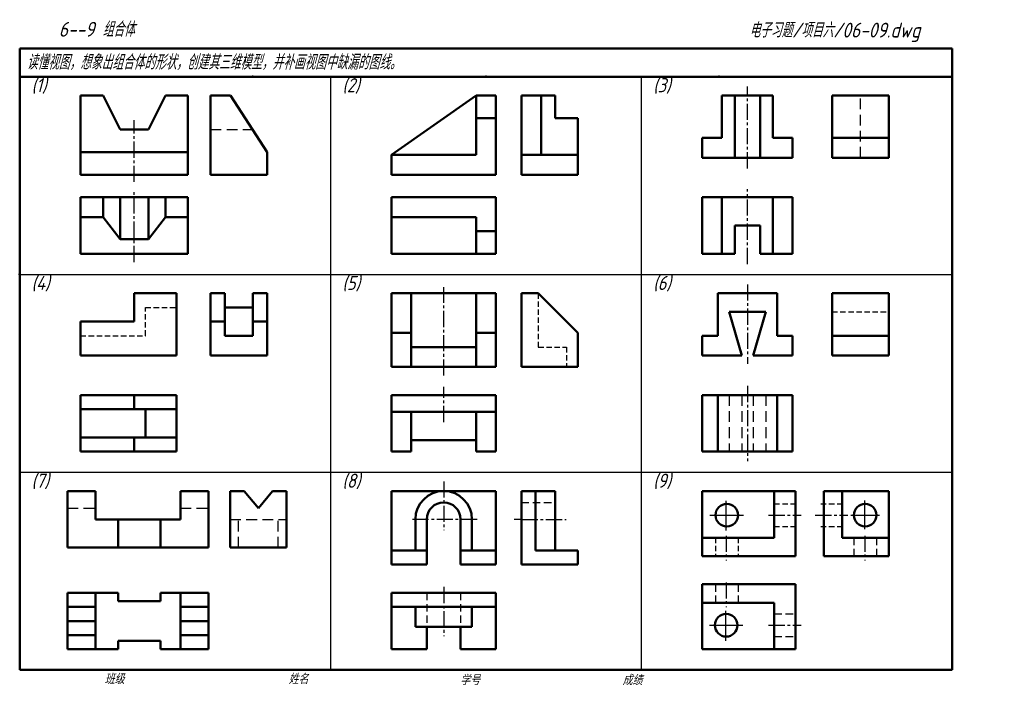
# Model space of a CAD drawing. Header units: millimetres. Extents: x 79 to 427, y 66 to 302.
import ezdxf

# ---------------------------------------------------------------- set-up
doc = ezdxf.new("R2010")
doc.units = ezdxf.units.MM
doc.header["$LTSCALE"] = 0.6
for name, pattern in [('CENTER2', [28.575, 19.05, -3.175, 3.175, -3.175]), ('DASHED2', [9.525, 6.35, -3.175]), ('HIDDEN', [9.525, 6.35, -3.175])]:
    doc.linetypes.add(name, pattern=pattern)
for name, color, linetype, lineweight in [('文字层', 227, 'Continuous', 20), ('点画线层', 3, 'CENTER2', 25), ('答案层', 1, 'Continuous', 25), ('粗实线层', 7, 'Continuous', 50), ('虚线层', 2, 'DASHED2', 25)]:
    doc.layers.add(name, color=color, linetype=linetype, lineweight=lineweight)
doc.layers.add('细实线层', color=7, linetype='Continuous')
doc.styles.add('工程字体（斜）', font='gbeitc.shx', dxfattribs={"bigfont": 'gbcbig.shx'})
doc.styles.add('工程斜体', font='gbeitc.shx', dxfattribs={"bigfont": 'gbcbig.shx'})

msp = doc.modelspace()

# ---------------------------------------------------------------- linework, layer by layer
at = {"layer": '点画线层', "color": 7, "ltscale": 0.5}
for p, q in [((336.46, 249.58), (336.46, 278.58)), ((119.46, 244.76), (119.46, 266.6)), ((119.46, 216.44), (119.46, 241.46)), ((336.46, 215.73), (336.46, 242.27)), ((228.96, 176.26), (228.96, 207.57)), ((336.46, 208.53), (336.46, 180.39)), ((228.96, 159.77), (228.96, 172.29)), ((336.46, 172.58), (336.46, 145.94)), ((228.96, 138.76), (228.96, 121.5)), ((343.97, 126.85), (355.44, 126.85)), ((360.47, 126.85), (371.94, 126.85)), ((240.79, 125.35), (217.83, 125.35)), ((328.96, 119.54), (328.96, 110.77)), ((228.96, 101.42), (228.96, 84.01)), ((328.96, 103.04), (328.96, 94.27))]:
    msp.add_line(p, q, dxfattribs=at)
at = {"layer": '点画线层', "color": 1, "ltscale": 0.5}
for p, q in [((256.58, 125.35), (253.93, 125.35)), ((256.58, 125.35), (272.34, 125.35)), ((377.96, 119.54), (377.96, 110.77)), ((343.97, 87.85), (355.44, 87.85))]:
    msp.add_line(p, q, dxfattribs=at)
at = {"layer": '答案层', "lineweight": 50}
for p, q in [((263.46, 254.35), (263.46, 275.35)), ((256.46, 254.35), (276.46, 254.35)), ((108.46, 239.35), (108.46, 232.35)), ((114.46, 239.35), (114.46, 224.55)), ((124.46, 239.35), (124.46, 224.55)), ((130.46, 239.35), (130.46, 232.35)), ((327.46, 239.35), (327.46, 219.35)), ((345.46, 239.35), (345.46, 219.35)), ((108.46, 232.35), (100.46, 232.35)), ((108.46, 232.35), (114.46, 224.55)), ((130.46, 232.35), (124.46, 224.55)), ((138.46, 232.35), (130.46, 232.35)), ((247.46, 227.35), (240.46, 227.35)), ((124.46, 224.55), (114.46, 224.55)), ((146.46, 195.35), (151.46, 195.35)), ((161.46, 195.35), (166.46, 195.35)), ((210.46, 191.35), (217.46, 191.35)), ((240.46, 191.35), (247.46, 191.35)), ((240.46, 186.35), (217.46, 186.35)), ((119.46, 169.35), (119.46, 164.35)), ((325.96, 169.35), (325.96, 149.35)), ((346.96, 169.35), (346.96, 149.35)), ((217.46, 163.35), (210.46, 163.35)), ((247.46, 163.35), (240.46, 163.35)), ((119.46, 154.35), (119.46, 149.35)), ((240.46, 153.35), (217.46, 153.35)), ((261.46, 114.35), (261.46, 135.35)), ((261.46, 114.35), (268.46, 114.35))]:
    msp.add_line(p, q, dxfattribs=at)
at = {"layer": '答案层', "linetype": 'HIDDEN'}
for p, q in [((376.46, 253.35), (376.46, 275.35)), ((146.46, 263.35), (161.26, 263.35)), ((329.96, 169.35), (329.96, 149.35)), ((334.46, 169.35), (334.46, 149.35)), ((338.46, 169.35), (338.46, 149.35)), ((342.96, 169.35), (342.96, 149.35)), ((95.77, 129.35), (105.77, 129.35)), ((135.77, 129.35), (145.77, 129.35)), ((153.39, 125.35), (173.39, 125.35)), ((156.39, 115.35), (156.39, 125.35)), ((170.39, 115.35), (170.39, 125.35))]:
    msp.add_line(p, q, dxfattribs=at)
at = {"layer": '粗实线层', "color": 7, "ltscale": 0.5}
for p, q in [((408.91, 292.03), (78.91, 292.03)), ((78.91, 292.03), (78.91, 282.03)), ((408.91, 282.03), (408.91, 292.03)), ((78.91, 282.03), (78.91, 72.03)), ((238.88, 282.03), (78.91, 282.03)), ((408.91, 282.03), (238.88, 282.03)), ((408.91, 72.03), (408.91, 282.03)), ((100.46, 275.35), (108.46, 275.35)), ((100.46, 247.35), (100.46, 275.35)), ((108.46, 275.35), (114.46, 263.35)), ((130.46, 275.35), (124.46, 263.35)), ((138.46, 275.35), (130.46, 275.35)), ((138.46, 275.35), (138.46, 247.35)), ((146.46, 247.35), (146.46, 275.35)), ((146.46, 275.35), (153.46, 275.35)), ((166.46, 255.35), (153.46, 275.35)), ((210.46, 254.35), (240.46, 275.35)), ((240.46, 275.35), (247.46, 275.35)), ((240.46, 254.35), (240.46, 275.35)), ((247.46, 275.35), (247.46, 247.35)), ((268.46, 275.35), (256.46, 275.35)), ((256.46, 275.35), (256.46, 247.35)), ((268.46, 267.35), (268.46, 275.35)), ((327.46, 260.35), (327.46, 275.35)), ((327.46, 275.35), (345.46, 275.35)), ((331.96, 253.35), (331.96, 275.35)), ((340.96, 253.35), (340.96, 275.35)), ((345.46, 260.35), (345.46, 275.35)), ((366.46, 253.35), (366.46, 275.35)), ((366.46, 275.35), (386.46, 275.35)), ((386.46, 275.35), (386.46, 253.35)), ((240.46, 267.35), (247.46, 267.35)), ((276.46, 267.35), (268.46, 267.35)), ((276.46, 247.35), (276.46, 267.35)), ((124.46, 263.35), (114.46, 263.35)), ((320.46, 253.35), (320.46, 260.35)), ((320.46, 260.35), (327.46, 260.35)), ((352.46, 260.35), (345.46, 260.35)), ((352.46, 253.35), (352.46, 260.35)), ((366.46, 260.35), (386.46, 260.35)), ((138.46, 255.35), (100.46, 255.35)), ((166.46, 247.35), (166.46, 255.35)), ((210.46, 247.35), (210.46, 254.35)), ((210.46, 254.35), (240.46, 254.35)), ((320.46, 253.35), (352.46, 253.35)), ((386.46, 253.35), (366.46, 253.35)), ((138.46, 247.35), (100.46, 247.35)), ((146.46, 247.35), (166.46, 247.35)), ((247.46, 247.35), (210.46, 247.35)), ((256.46, 247.35), (276.46, 247.35)), ((138.46, 239.35), (100.46, 239.35)), ((100.46, 239.35), (100.46, 219.35)), ((138.46, 219.35), (138.46, 239.35)), ((210.46, 239.35), (210.46, 219.35)), ((247.46, 239.35), (210.46, 239.35)), ((247.46, 219.35), (247.46, 239.35)), ((320.46, 239.35), (320.46, 219.35)), ((352.46, 239.35), (320.46, 239.35)), ((352.46, 219.35), (352.46, 239.35)), ((240.46, 232.35), (210.46, 232.35)), ((240.46, 219.35), (240.46, 232.35)), ((331.96, 219.35), (331.96, 229.35)), ((331.96, 229.35), (340.96, 229.35)), ((340.96, 219.35), (340.96, 229.35)), ((100.46, 219.35), (138.46, 219.35)), ((210.46, 219.35), (247.46, 219.35)), ((320.46, 219.35), (331.96, 219.35)), ((340.96, 219.35), (352.46, 219.35)), ((119.46, 195.35), (119.46, 205.35)), ((119.46, 205.35), (134.46, 205.35)), ((134.46, 205.35), (134.46, 183.35)), ((151.46, 205.35), (146.46, 205.35)), ((146.46, 205.35), (146.46, 183.35)), ((151.46, 205.35), (151.46, 190.35)), ((166.46, 205.35), (161.46, 205.35)), ((161.46, 190.35), (161.46, 205.35)), ((166.46, 183.35), (166.46, 205.35)), ((210.46, 205.35), (210.46, 179.35)), ((247.46, 205.35), (210.46, 205.35)), ((217.46, 205.35), (217.46, 179.35)), ((240.46, 179.35), (240.46, 205.35)), ((247.46, 179.35), (247.46, 205.35)), ((256.46, 179.35), (256.46, 205.35)), ((256.46, 205.35), (262.46, 205.35)), ((276.46, 191.35), (262.46, 205.35)), ((325.96, 190.35), (325.96, 205.35)), ((325.96, 205.35), (346.96, 205.35)), ((346.96, 205.35), (346.96, 190.35)), ((366.46, 183.35), (366.46, 205.35)), ((366.46, 205.35), (386.46, 205.35)), ((386.46, 205.35), (386.46, 183.35)), ((151.46, 200.35), (161.46, 200.35)), ((336.46, 198.85), (329.96, 198.85)), ((334.46, 183.35), (329.96, 198.85)), ((336.46, 198.85), (342.96, 198.85)), ((338.46, 183.35), (342.96, 198.85)), ((100.46, 195.35), (119.46, 195.35)), ((100.46, 183.35), (100.46, 195.35)), ((151.46, 190.35), (161.46, 190.35)), ((276.46, 179.35), (276.46, 191.35)), ((325.96, 190.35), (320.46, 190.35)), ((320.46, 190.35), (320.46, 183.35)), ((346.96, 190.35), (352.46, 190.35)), ((352.46, 190.35), (352.46, 183.35)), ((366.46, 190.35), (386.46, 190.35)), ((134.46, 183.35), (100.46, 183.35)), ((146.46, 183.35), (166.46, 183.35)), ((320.46, 183.35), (334.46, 183.35)), ((352.46, 183.35), (338.46, 183.35)), ((386.46, 183.35), (366.46, 183.35)), ((210.46, 179.35), (247.46, 179.35)), ((276.46, 179.35), (256.46, 179.35)), ((100.46, 169.35), (100.46, 149.35)), ((134.46, 169.35), (100.46, 169.35)), ((134.46, 149.35), (134.46, 169.35)), ((210.46, 169.35), (210.46, 149.35)), ((247.46, 169.35), (210.46, 169.35)), ((247.46, 149.35), (247.46, 169.35)), ((320.46, 169.35), (352.46, 169.35)), ((320.46, 149.35), (320.46, 169.35)), ((352.46, 169.35), (352.46, 149.35)), ((134.46, 164.35), (100.46, 164.35)), ((123.46, 164.35), (123.46, 154.35)), ((217.46, 149.35), (217.46, 163.35)), ((217.46, 163.35), (240.46, 163.35)), ((240.46, 163.35), (240.46, 149.35)), ((100.46, 154.35), (134.46, 154.35)), ((100.46, 149.35), (134.46, 149.35)), ((210.46, 149.35), (217.46, 149.35)), ((240.46, 149.35), (247.46, 149.35)), ((352.46, 149.35), (320.46, 149.35)), ((95.77, 135.35), (105.77, 135.35)), ((95.77, 115.35), (95.77, 135.35)), ((105.77, 135.35), (105.77, 125.35)), ((135.77, 125.35), (135.77, 135.35)), ((135.77, 135.35), (145.77, 135.35)), ((145.77, 135.35), (145.77, 115.35)), ((153.39, 135.35), (158.39, 135.35)), ((153.39, 115.35), (153.39, 135.35)), ((163.39, 129.35), (158.39, 135.35)), ((163.39, 129.35), (168.39, 135.35)), ((168.39, 135.35), (173.39, 135.35)), ((173.39, 135.35), (173.39, 115.35)), ((210.46, 135.35), (210.46, 109.35)), ((247.46, 135.35), (210.46, 135.35)), ((247.46, 109.35), (247.46, 135.35)), ((256.46, 109.35), (256.46, 135.35)), ((268.46, 135.35), (256.46, 135.35)), ((268.46, 114.35), (268.46, 135.35)), ((320.46, 135.35), (353.46, 135.35)), ((320.46, 112.35), (320.46, 135.35)), ((345.96, 135.35), (345.96, 118.85)), ((353.46, 135.35), (353.46, 112.35)), ((386.46, 135.35), (363.46, 135.35)), ((363.46, 135.35), (363.46, 112.35)), ((369.96, 118.85), (369.96, 135.35)), ((386.46, 112.35), (386.46, 135.35)), ((105.77, 125.35), (135.77, 125.35)), ((113.77, 125.35), (113.77, 115.35)), ((128.77, 125.35), (128.77, 115.35)), ((218.96, 125.35), (218.96, 114.35)), ((222.96, 125.35), (222.96, 109.35)), ((234.96, 125.35), (234.96, 109.35)), ((238.96, 125.35), (238.96, 114.35)), ((345.96, 118.85), (320.46, 118.85)), ((369.96, 118.85), (386.46, 118.85)), ((145.77, 115.35), (95.77, 115.35)), ((173.39, 115.35), (153.39, 115.35)), ((210.46, 114.35), (222.96, 114.35)), ((234.96, 114.35), (247.46, 114.35)), ((268.46, 114.35), (276.46, 114.35)), ((276.46, 114.35), (276.46, 109.35)), ((353.46, 112.35), (320.46, 112.35)), ((363.46, 112.35), (386.46, 112.35)), ((210.46, 109.35), (222.96, 109.35)), ((234.96, 109.35), (247.46, 109.35)), ((276.46, 109.35), (256.46, 109.35)), ((320.46, 79.35), (320.46, 102.35)), ((320.46, 102.35), (353.46, 102.35)), ((353.46, 102.35), (353.46, 79.35)), ((95.77, 99.35), (95.77, 79.35)), ((113.77, 99.35), (95.77, 99.35)), ((105.77, 99.35), (105.77, 79.35)), ((113.77, 96.35), (113.77, 99.35)), ((145.77, 99.35), (128.77, 99.35)), ((128.77, 99.35), (128.77, 96.35)), ((135.77, 99.35), (135.77, 79.35)), ((145.77, 79.35), (145.77, 99.35)), ((210.46, 99.35), (210.46, 79.35)), ((247.46, 99.35), (210.46, 99.35)), ((247.46, 79.35), (247.46, 99.35)), ((105.77, 94.35), (95.77, 94.35)), ((128.77, 96.35), (113.77, 96.35)), ((145.77, 94.35), (135.77, 94.35)), ((247.46, 94.35), (210.46, 94.35)), ((218.96, 94.35), (218.96, 87.35)), ((238.96, 94.35), (238.96, 87.35)), ((320.46, 95.85), (345.96, 95.85)), ((345.96, 79.35), (345.96, 95.85)), ((105.77, 89.35), (95.77, 89.35)), ((145.77, 89.35), (135.77, 89.35)), ((238.96, 87.35), (218.96, 87.35)), ((222.96, 87.35), (222.96, 79.35)), ((234.96, 87.35), (234.96, 79.35)), ((105.77, 84.35), (95.77, 84.35)), ((145.77, 84.35), (135.77, 84.35)), ((113.77, 79.35), (113.77, 82.35)), ((113.77, 82.35), (128.77, 82.35)), ((128.77, 82.35), (128.77, 79.35)), ((95.77, 79.35), (113.77, 79.35)), ((128.77, 79.35), (145.77, 79.35)), ((210.46, 79.35), (222.96, 79.35)), ((234.96, 79.35), (247.46, 79.35)), ((353.46, 79.35), (320.46, 79.35)), ((78.91, 72.03), (408.91, 72.03))]:
    msp.add_line(p, q, dxfattribs=at)
for centre in [(329.14, 126.85), (378.14, 126.85), (328.96, 87.85)]:
    msp.add_circle(centre, 4, dxfattribs=at)
for radius in [10, 6]:
    msp.add_arc((228.96, 125.35), radius, 0, 180, dxfattribs=at)
at = {"layer": '粗实线层', "color": 7}
for p in [(161.41, 282.03), (243.91, 282.03), (326.41, 282.03), (78.91, 212.03)]:
    msp.add_point(p, dxfattribs=at)
at = {"layer": '细实线层', "color": 7, "ltscale": 0.5}
for p, q in [((188.91, 282.03), (188.91, 72.03)), ((298.91, 282.03), (298.91, 72.03)), ((78.91, 212.03), (408.91, 212.03)), ((78.91, 142.03), (408.91, 142.03)), ((328.96, 121.38), (328.96, 131.95)), ((377.96, 121.91), (377.96, 131.97)), ((323.21, 126.85), (335.07, 126.85)), ((373.02, 126.85), (383.22, 126.85)), ((328.78, 82.38), (328.78, 92.95)), ((323.04, 87.85), (334.89, 87.85))]:
    msp.add_line(p, q, dxfattribs=at)
at = {"layer": '细实线层', "color": 7}
msp.add_point((78.91, 212.03), dxfattribs=at)
at = {"layer": '虚线层', "color": 7, "ltscale": 0.5}
for p, q in [((262.46, 205.35), (262.46, 186.35)), ((123.46, 190.35), (123.46, 200.35)), ((123.46, 200.35), (134.46, 200.35)), ((366.46, 198.85), (386.46, 198.85)), ((100.46, 190.35), (123.46, 190.35)), ((262.46, 186.35), (272.46, 186.35)), ((272.46, 186.35), (272.46, 179.35)), ((345.96, 130.85), (353.46, 130.85)), ((362.46, 130.85), (369.96, 130.85)), ((345.96, 122.85), (353.46, 122.85)), ((362.46, 122.85), (369.96, 122.85)), ((325.14, 118.85), (325.14, 112.35)), ((333.14, 118.85), (333.14, 112.35))]:
    msp.add_line(p, q, dxfattribs=at)
at = {"layer": '虚线层', "color": 1, "ltscale": 0.7}
for p, q in [((256.46, 131.35), (268.46, 131.35)), ((374.14, 118.85), (374.14, 112.35)), ((382.14, 118.85), (382.14, 112.35)), ((325.14, 102.35), (325.14, 95.85)), ((333.14, 102.35), (333.14, 95.85)), ((222.96, 99.35), (222.96, 88.31)), ((234.96, 99.35), (234.96, 88.24)), ((345.96, 91.85), (353.46, 91.85)), ((345.96, 83.85), (353.46, 83.85))]:
    msp.add_line(p, q, dxfattribs=at)

# ---------------------------------------------------------------- texts
at = {"layer": '文字层', "color": 7, "style": '工程字体（斜）'}
for s, p in [('班级', (108.94, 67.06)), ('姓名', (174.03, 67.04)), ('学号', (234.8, 66.66)), ('成绩', (292.23, 66.66))]:
    msp.add_text(s, height=3.5, dxfattribs=at).set_placement(p)
at = {"layer": '细实线层', "ltscale": 0.5}
for s, style, p in [('   6--9 组合体', '工程字体（斜）', (84.19, 296.2)), ('电子习题/项目六/06-09.dwg', '工程斜体', (337.12, 295.9))]:
    msp.add_text(s, height=5.25, dxfattribs=dict(at, style=style)).set_placement(p)
at = {"layer": '细实线层', "color": 7, "ltscale": 0.5, "style": '工程斜体'}
msp.add_text('读懂视图，想象出组合体的形状，创建其三维模型，并补画视图中缺漏的图线。', height=5.25, dxfattribs=at).set_placement((81.38, 284.56))
at = {"layer": '虚线层', "color": 7, "ltscale": 0.5, "style": '工程斜体'}
for s, p in [('(1)', (83.1, 276.53)), ('(2)', (193.1, 276.53)), ('(3)', (303.1, 276.53)), ('(4)', (83.1, 206.53)), ('(5)', (193.1, 206.53)), ('(6)', (303.1, 206.53)), ('(7)', (83.1, 136.53)), ('(8)', (193.1, 136.53)), ('(9)', (303.1, 136.53))]:
    msp.add_text(s, height=5, dxfattribs=at).set_placement(p)

doc.saveas('drawing.dxf')
